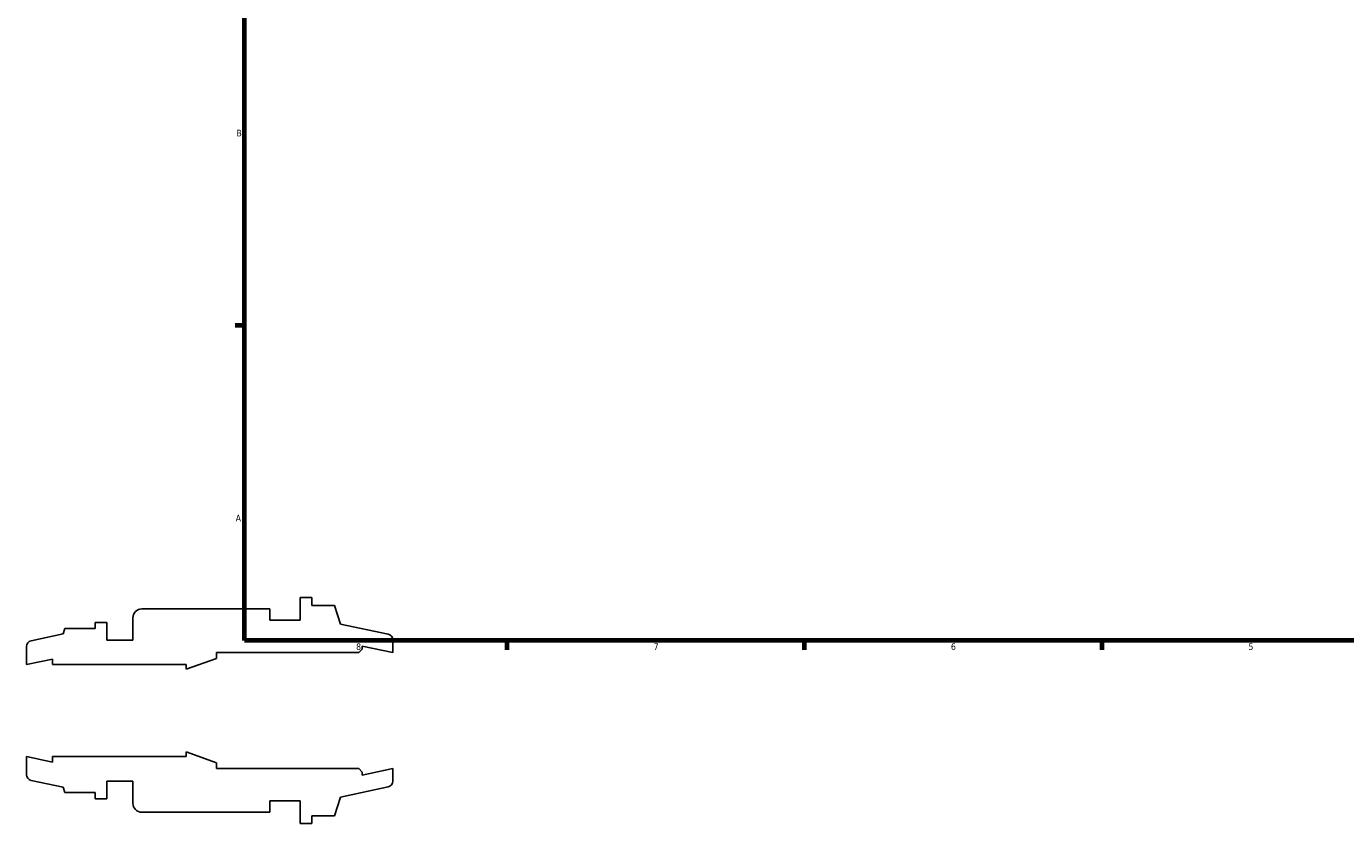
# Model space of a CAD drawing. Header units: inches. Extents: x -2.6 to 52, y -14.1 to 33.4.
# Tile 1 of 8: x -2.6 to 16.2, y -1.6 to 9.8. Entities that reach past the tile are written whole.
import ezdxf

# ---------------------------------------------------------------- set-up
doc = ezdxf.new("R2010")
doc.units = ezdxf.units.IN
doc.header["$MEASUREMENT"] = 0
doc.layers.add('Border (ANSI)', color=7, linetype='Continuous', lineweight=70)
doc.styles.add('Note Text (ANSI)', font='tahoma.ttf')

# ---------------------------------------------------------------- blocks, each defined once
blk = doc.blocks.new('Borders Default Border')
at = {"layer": 'Border (ANSI)'}
for p, q in [((0.5, 5.5), (0.366, 5.5)), ((4.25, 1), (4.25, 0.866)), ((8.5, 1), (8.5, 0.866)), ((12.75, 1), (12.75, 0.866))]:
    blk.add_line(p, q, dxfattribs=at)
at = {"layer": 'Border (ANSI)', "flags": 128}
blk.add_lwpolyline([(0.5, 1), (0.5, 21), (33.5, 21), (33.5, 1), (0.5, 1)], dxfattribs=at)
at = {"layer": 'Border (ANSI)', "color": 5, "true_color": 0x0000ff, "char_height": 0.0945, "attachment_point": 7, "style": 'Note Text (ANSI)'}
for s, insert in [('B', (0.384, 8.203)), ('A', (0.373, 2.703)), ('8', (2.094, 0.863)), ('7', (6.346, 0.866)), ('6', (10.595, 0.864)), ('5', (14.847, 0.864))]:
    blk.add_mtext(s, dxfattribs=dict(at, insert=insert))

msp = doc.modelspace()

# ---------------------------------------------------------------- linework, layer by layer
for p, q in [((1.462, 1.615), (1.294, 1.615)), ((1.294, 1.615), (1.294, 1.292)), ((1.462, 1.502), (1.462, 1.615)), ((-1.096, 1.324), (-1.096, 1.008)), ((0.859, 1.454), (-0.967, 1.454)), ((0.859, 1.292), (0.859, 1.454)), ((1.784, 1.502), (1.462, 1.502)), ((1.87, 1.236), (1.784, 1.502)), ((-2.069, 1.172), (-2.094, 1.095)), ((-1.634, 1.172), (-2.069, 1.172)), ((-1.466, 1.26), (-1.634, 1.26)), ((-1.634, 1.26), (-1.634, 1.172)), ((-1.466, 1.008), (-1.466, 1.26)), ((1.294, 1.292), (0.859, 1.292)), ((2.552, 1.091), (1.87, 1.236)), ((-2.094, 1.095), (-2.552, 0.997)), ((-1.096, 1.008), (-1.466, 1.008)), ((2.618, 0.829), (2.618, 1.01)), ((-2.618, 0.916), (-2.618, 0.656)), ((0.098, 0.746), (0.098, 0.829)), ((0.098, 0.829), (2.132, 0.829)), ((2.132, 0.829), (2.182, 0.878)), ((2.182, 0.878), (2.182, 0.921)), ((2.182, 0.921), (2.618, 0.829)), ((-2.618, 0.656), (-2.244, 0.735)), ((-2.244, 0.735), (-2.244, 0.656)), ((-2.244, 0.656), (-0.335, 0.656)), ((-0.335, 0.59), (0.098, 0.746)), ((-0.335, 0.656), (-0.335, 0.59)), ((-2.244, -0.735), (-2.618, -0.656)), ((-2.618, -0.656), (-2.618, -0.916)), ((-0.335, -0.656), (-2.244, -0.656)), ((-2.244, -0.656), (-2.244, -0.735)), ((0.098, -0.746), (-0.335, -0.59)), ((-0.335, -0.59), (-0.335, -0.656)), ((0.098, -0.829), (0.098, -0.746)), ((2.132, -0.829), (0.098, -0.829)), ((2.182, -0.878), (2.132, -0.829)), ((2.618, -0.829), (2.182, -0.921)), ((2.182, -0.921), (2.182, -0.878)), ((2.618, -1.01), (2.618, -0.829)), ((-2.552, -0.997), (-2.094, -1.095)), ((-2.094, -1.095), (-2.069, -1.172)), ((-1.466, -1.26), (-1.466, -1.008)), ((-1.466, -1.008), (-1.096, -1.008)), ((-1.096, -1.008), (-1.096, -1.324)), ((1.87, -1.236), (2.552, -1.091)), ((-2.069, -1.172), (-1.634, -1.172)), ((-1.634, -1.172), (-1.634, -1.26)), ((-1.634, -1.26), (-1.466, -1.26)), ((0.859, -1.453), (0.859, -1.292)), ((0.859, -1.292), (1.294, -1.292)), ((1.294, -1.292), (1.294, -1.615)), ((1.784, -1.502), (1.87, -1.236)), ((-0.967, -1.453), (0.859, -1.453)), ((1.462, -1.615), (1.462, -1.502)), ((1.462, -1.502), (1.784, -1.502)), ((1.294, -1.615), (1.462, -1.615))]:
    msp.add_line(p, q)
for centre, major_axis, end_param in [((-0.967, 1.324), (-0.129, 0), 6.283185), ((-2.535, 0.916), (-0.0811, -0.0172), 6.073746), ((2.535, 1.01), (0, 0.0829), 6.073746), ((-2.535, -0.916), (0, -0.0829), 6.073746), ((2.535, -1.01), (0.0811, 0.0172), 6.073746), ((-0.967, -1.324), (0, -0.129), 6.283185)]:
    msp.add_ellipse(centre, major_axis=major_axis, ratio=1, start_param=4.712389, end_param=end_param)

# ---------------------------------------------------------------- block references
msp.add_blockref('Borders Default Border', (0, 0))

doc.saveas('drawing.dxf')
